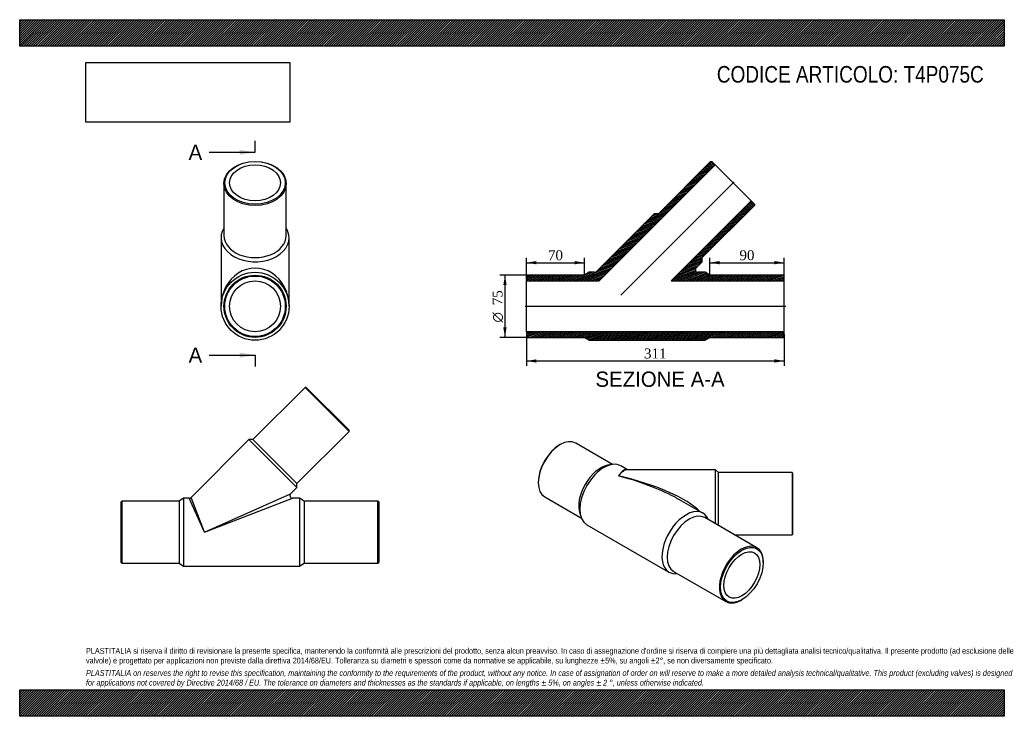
# Model space of a CAD drawing. Header units: millimetres. Extents: x 0 to 1188, y 0 to 840.
import ezdxf
from ezdxf.enums import TextEntityAlignment as Align
from ezdxf.lldxf.tags import DXFTag

# ---------------------------------------------------------------- set-up
doc = ezdxf.new("R2010")
doc.units = ezdxf.units.MM
doc.header["$LTSCALE"] = 4
for name, color, linetype in [('Default', 7, 'Continuous'), ('DV3_Default', 7, 'Continuous'), ('T4P075C', 7, 'Continuous')]:
    doc.layers.add(name, color=color, linetype=linetype)
doc.styles.add('SEACAD_Solid_Edge_ANSI', font='seans.ttf')
doc.styles.add('SEACAD_Solid_Edge_ANSI1_Symbols', font='semeca1.ttf')
doc.styles.add('SEACAD_Times_New_Roman', font='times.ttf')
tags = doc.linetypes.add('CENTER2', pattern=[28.575, 19.05, -3.175, 3.175, -3.175]).pattern_tags.tags
tags[10:11] = [DXFTag(74, 4), DXFTag(75, 0), DXFTag(340, '0'), DXFTag(46, 0.0), DXFTag(50, 0.0), DXFTag(44, 0.0), DXFTag(45, 0.0)]
tags[8:9] = [DXFTag(74, 4), DXFTag(75, 0), DXFTag(340, '0'), DXFTag(46, 0.0), DXFTag(50, 0.0), DXFTag(44, 0.0), DXFTag(45, 0.0)]
tags[6:7] = [DXFTag(74, 4), DXFTag(75, 0), DXFTag(340, '0'), DXFTag(46, 0.0), DXFTag(50, 0.0), DXFTag(44, 0.0), DXFTag(45, 0.0)]
tags[4:5] = [DXFTag(74, 4), DXFTag(75, 0), DXFTag(340, '0'), DXFTag(46, 0.0), DXFTag(50, 0.0), DXFTag(44, 0.0), DXFTag(45, 0.0)]
doc.dimstyles.new('ANSImm', dxfattribs={"dimtxt": 12, "dimasz": 12, "dimexe": 6, "dimexo": 0, "dimgap": 3, "dimtad": 1, "dimdsep": 46, "dimtxsty": 'SEACAD_Times_New_Roman', "dimblk1": '_SE_FILLED', "dimblk2": '_SE_FILLED', "dimsah": 1, "dimcen": 6, "dimazin": 0, "dimtfac": 0.85, "dimtdec": 3, "dimtofl": 0, "dimtmove": 0, "dimatfit": 3, "dimfxl": 1, "dimarcsym": 0})
picture_1 = doc.add_image_def('image1.jpg', size_in_pixel=(4302, 1260))

# ---------------------------------------------------------------- blocks, each defined once
blk = doc.blocks.new('SE')
at = {"layer": 'T4P075C', "color": 7, "linetype": 'Continuous'}
for p, q in [((344.4, 396.6), (281.5, 333.7)), ((397.4, 343.6), (344.4, 396.6)), ((345.8, 396.6), (344.4, 396.6)), ((345.8, 396.6), (397.4, 345)), ((397.4, 343.6), (397.4, 345)), ((276.5, 333.7), (206.7, 263.9)), ((276.5, 333.7), (334.5, 275.7)), ((281.5, 333.7), (276.5, 333.7)), ((281.5, 333.7), (334.5, 280.7)), ((334.5, 280.7), (397.4, 343.6)), ((326.9, 268.1), (334.5, 275.7)), ((334.5, 275.7), (334.5, 280.7)), ((197.8, 263), (192.3, 259.5)), ((197.8, 263), (197.8, 181)), ((204.6, 263), (197.8, 263)), ((222.8, 222), (204.6, 263)), ((222.8, 222), (206.7, 263.9)), ((222.8, 222), (326.9, 268.1)), ((222.8, 222), (329, 263)), ((337.8, 263), (329, 263)), ((337.8, 263), (337.8, 181)), ((343.3, 259.5), (337.8, 263)), ((123.3, 259.5), (122.3, 258.5)), ((122.3, 185.5), (122.3, 258.5)), ((123.3, 259.5), (123.3, 184.5)), ((192.3, 259.5), (123.3, 259.5)), ((192.3, 259.5), (192.3, 184.5)), ((343.3, 259.5), (343.3, 184.5)), ((432.3, 259.5), (343.3, 259.5)), ((432.3, 184.5), (432.3, 259.5)), ((433.3, 258.5), (432.3, 259.5)), ((433.3, 258.5), (433.3, 185.5)), ((122.3, 185.5), (123.3, 184.5)), ((123.3, 184.5), (192.3, 184.5)), ((192.3, 184.5), (197.8, 181)), ((197.8, 181), (337.8, 181)), ((337.8, 181), (343.3, 184.5)), ((343.3, 184.5), (432.3, 184.5)), ((432.3, 184.5), (433.3, 185.5))]:
    blk.add_line(p, q, dxfattribs=at)
for centre, start, end in [((204.6, 266), 270.844, 314.645), ((329, 266), 135.8133, 269.1892)]:
    blk.add_arc(centre, 3, start, end, dxfattribs=at)
blk = doc.blocks.new('SE1')
at = {"layer": 'T4P075C', "color": 7, "linetype": 'Continuous'}
for p, q in [((246.5, 642.5), (246.5, 579.6)), ((321.5, 579.6), (321.5, 642.5)), ((243, 577.1), (243, 494.4)), ((325, 494.4), (325, 577.1))]:
    blk.add_line(p, q, dxfattribs=at)
for radius in [41, 37.5, 36.5, 30.7]:
    blk.add_circle((284, 494.4), radius, dxfattribs=at)
for centre, major_axis in [((284, 642.5), (37.5, 0)), ((284, 643.2), (-36.5, 0)), ((284, 643.2), (-30.7, 0))]:
    blk.add_ellipse(centre, major_axis=major_axis, ratio=0.707107, dxfattribs=at)
for centre, major_axis, ratio, start_param, end_param in [((284, 577.1), (41, 0), 0.707107, 2.725398, 6.283185), ((284, 577.1), (41, 0), 0.707107, 0, 0.416194), ((284, 579.6), (-37.5, 0), 0.707107, 0, 3.141593), ((284, 494.4), (0, -46.1), 0.88896, 1.570796, 4.712389)]:
    blk.add_ellipse(centre, major_axis=major_axis, ratio=ratio, start_param=start_param, end_param=end_param, dxfattribs=at)
blk = doc.blocks.new('SE3')
at = {"color": 7, "linetype": 'Continuous', "style": 'SEACAD_Solid_Edge_ANSI'}
blk.add_text('A', height=18.4, dxfattribs=at).set_placement((203.8, 689.3), align=Align.TOP_LEFT)
blk = doc.blocks.new('SE4')
at = {"color": 7, "linetype": 'Continuous', "style": 'SEACAD_Solid_Edge_ANSI'}
blk.add_text('A', height=18.4, dxfattribs=at).set_placement((203.8, 444.7), align=Align.TOP_LEFT)
blk = doc.blocks.new('SEANNOT_GROUP')
at = {"linetype": 'Continuous'}
blk.add_hatch(color=7, dxfattribs=at).paths.add_polyline_path([(265.6, 677.1), (284, 680.1), (265.6, 683.2)])
at = {"color": 7, "linetype": 'Continuous'}
blk.add_lwpolyline([(228.8, 680.1), (284, 680.1)], dxfattribs=at)
blk = doc.blocks.new('SEANNOT_GROUP1')
at = {"linetype": 'Continuous'}
blk.add_hatch(color=7, dxfattribs=at).paths.add_polyline_path([(265.6, 432.4), (284, 435.5), (265.6, 438.6)])
at = {"color": 7, "linetype": 'Continuous'}
blk.add_lwpolyline([(228.8, 435.5), (284, 435.5)], dxfattribs=at)
blk = doc.blocks.new('SE2')
at = {"layer": 'Default', "color": 7, "linetype": 'CENTER2'}
for p, q in [((284, 680.1), (284, 693.9)), ((284, 435.5), (284, 421.7))]:
    blk.add_line(p, q, dxfattribs=at)
at = {"layer": 'Default', "color": 7, "linetype": 'CENTER2', "const_width": 0.0001}
blk.add_lwpolyline([(284, 680.1), (284, 435.5)], dxfattribs=at)
at = {"layer": 'Default'}
for name in ['SE3', 'SEANNOT_GROUP', 'SE4', 'SEANNOT_GROUP1']:
    blk.add_blockref(name, (0, 0), dxfattribs=at)
blk = doc.blocks.new('SE5')
at = {"layer": 'T4P075C', "linetype": 'Continuous'}
h = blk.add_hatch(dxfattribs=at)
h.set_pattern_fill('LINE', scale=0.472441, angle=200, style=0)
edge = h.paths.add_edge_path()
edge.add_line((687, 535.4), (681.5, 531.9))
edge.add_line((681.5, 531.9), (612.5, 531.9))
edge.add_line((612.5, 531.9), (611.5, 530.9))
edge.add_line((611.5, 530.9), (611.5, 525.1))
edge.add_line((611.5, 525.1), (699.2, 525.1))
edge.add_line((699.2, 525.1), (839.1, 664.9))
edge.add_line((839.1, 664.9), (835, 669))
edge.add_line((835, 669), (833.5, 669))
edge.add_line((833.5, 669), (770.6, 606.1))
edge.add_line((770.6, 606.1), (765.7, 606.1))
edge.add_line((765.7, 606.1), (695.8, 536.3))
edge.add_arc((693.7, 538.4), 3, 270, 315, ccw=False)
edge.add_line((693.7, 535.4), (687, 535.4))
h = blk.add_hatch(dxfattribs=at)
h.set_pattern_fill('LINE', scale=0.472441, angle=200, style=0)
edge = h.paths.add_edge_path()
edge.add_line((827, 535.4), (818.2, 535.4))
edge.add_arc((818.2, 538.4), 3, 135, 270, ccw=False)
edge.add_line((816, 540.5), (823.6, 548.1))
edge.add_line((823.6, 548.1), (823.6, 553.1))
edge.add_line((823.6, 553.1), (886.6, 616))
edge.add_line((886.6, 616), (886.6, 617.4))
edge.add_line((886.6, 617.4), (882.5, 621.5))
edge.add_line((882.5, 621.5), (786, 525.1))
edge.add_line((786, 525.1), (922.5, 525.1))
edge.add_line((922.5, 525.1), (922.5, 530.9))
edge.add_line((922.5, 530.9), (921.5, 531.9))
edge.add_line((921.5, 531.9), (832.5, 531.9))
edge.add_line((832.5, 531.9), (827, 535.4))
h = blk.add_hatch(dxfattribs=at)
h.set_pattern_fill('LINE', scale=0.472441, angle=200, style=0)
h.paths.add_polyline_path([(612.5, 456.9), (681.5, 456.9), (687, 453.4), (827, 453.4), (832.5, 456.9), (921.5, 456.9), (922.5, 457.9), (922.5, 463.7), (611.5, 463.7), (611.5, 457.9)])
at = {"layer": 'DV3_Default', "color": 7, "linetype": 'CENTER2'}
for p, q in [((725.5, 508), (862, 644.5)), ((609.7, 494.4), (924.2, 494.4))]:
    blk.add_line(p, q, dxfattribs=at)
at = {"layer": 'T4P075C', "color": 7, "linetype": 'Continuous'}
for p, q in [((833.5, 669), (770.6, 606.1)), ((833.5, 669), (835, 669)), ((839.1, 664.9), (835, 669)), ((699.2, 525.1), (839.1, 664.9)), ((882.5, 621.5), (839.1, 664.9)), ((882.5, 621.5), (786, 525.1)), ((886.6, 617.4), (882.5, 621.5)), ((765.7, 606.1), (695.8, 536.3)), ((770.6, 606.1), (765.7, 606.1)), ((823.6, 553.1), (886.6, 616)), ((886.6, 617.4), (886.6, 616)), ((816, 540.5), (823.6, 548.1)), ((823.6, 548.1), (823.6, 553.1)), ((687, 535.4), (681.5, 531.9)), ((693.7, 535.4), (687, 535.4)), ((827, 535.4), (818.2, 535.4)), ((832.5, 531.9), (827, 535.4)), ((611.5, 530.9), (612.5, 531.9)), ((611.5, 530.9), (611.5, 525.1)), ((611.5, 463.7), (611.5, 525.1)), ((611.5, 525.1), (699.2, 525.1)), ((681.5, 531.9), (612.5, 531.9)), ((786, 525.1), (922.5, 525.1)), ((921.5, 531.9), (832.5, 531.9)), ((921.5, 531.9), (922.5, 530.9)), ((922.5, 525.1), (922.5, 530.9)), ((922.5, 463.7), (922.5, 525.1)), ((611.5, 463.7), (611.5, 457.9)), ((922.5, 463.7), (611.5, 463.7)), ((922.5, 457.9), (922.5, 463.7)), ((612.5, 456.9), (611.5, 457.9)), ((612.5, 456.9), (681.5, 456.9)), ((681.5, 456.9), (687, 453.4)), ((687, 453.4), (827, 453.4)), ((827, 453.4), (832.5, 456.9)), ((832.5, 456.9), (921.5, 456.9)), ((922.5, 457.9), (921.5, 456.9))]:
    blk.add_line(p, q, dxfattribs=at)
for centre, start, end in [((693.7, 538.4), 270, 315), ((818.2, 538.4), 135, 270)]:
    blk.add_arc(centre, 3, start, end, dxfattribs=at)
blk = doc.blocks.new('SE6')
at = {"layer": 'T4P075C', "color": 7, "linetype": 'Continuous'}
for p, q in [((652.2, 327.6), (651.5, 327.2)), ((715.3, 303.8), (671, 329.4)), ((714, 303.6), (709.3, 302.7)), ((733.5, 297.3), (725.4, 302)), ((839.5, 297.3), (733.1, 297.3)), ((839.5, 232.1), (839.5, 297.3)), ((843, 293.8), (839.5, 297.3)), ((843, 230.1), (843, 293.8)), ((932, 293.8), (843, 293.8)), ((932, 293.8), (932, 218.8)), ((933, 292.8), (932, 293.8)), ((933, 219.8), (933, 292.8)), ((625.7, 282.5), (625.7, 281.6)), ((633.5, 264.5), (677.8, 238.8)), ((824.4, 244.9), (796.2, 261.2)), ((675.8, 244.7), (677.3, 240.2)), ((889.4, 203.3), (826.5, 239.6)), ((684.4, 231), (783.4, 173.9)), ((862.5, 218.8), (932, 218.8)), ((932, 218.8), (933, 219.8)), ((897.2, 185.3), (897.2, 186.1)), ((789, 174.7), (851.9, 138.3)), ((870.7, 140.2), (871.4, 140.6))]:
    blk.add_line(p, q, dxfattribs=at)
for centre, major_axis, ratio, start_param, end_param in [((652.2, 297), (-18.7, -32.5), 0.57735, 3.141593, 6.283185), ((651.5, 297.4), (18.2, 31.6), 0.57735, 0.785398, 2.356194), ((701, 268.8), (-18.7, -32.5), 0.57735, 3.608332, 5.816446), ((704.9, 266.5), (-20.5, -35.5), 0.57735, 3.141593, 6.283185), ((722.5, 256.3), (-10.4, -41.2), 0.298928, 3.097235, 3.84234), ((722.5, 256.3), (-11.9, -40.8), 0.337608, 3.240019, 3.855498), ((722.5, 256.3), (-105.9, 26.1), 0.298766, 3.592287, 4.785755), ((722.5, 256.3), (-103.7, 29.4), 0.299855, 4.092315, 4.797069), ((722.5, 256.3), (-103.7, 29.4), 0.299855, 4.011671, 4.092315), ((803.9, 209.4), (-20.5, -35.5), 0.57735, 2.725398, 6.283185), ((807.8, 207.1), (-18.7, -32.5), 0.57735, 3.141593, 6.283185), ((870.7, 170.8), (18.7, 32.5), 0.57735, 0, 3.926991), ((870.7, 170.8), (18.7, 32.5), 0.57735, 5.497787, 6.283185), ((803.9, 209.4), (-20.5, -35.5), 0.57735, 0, 0.416194)]:
    blk.add_ellipse(centre, major_axis=major_axis, ratio=ratio, start_param=start_param, end_param=end_param, dxfattribs=at)
for major_axis in [(-18.2, -31.6), (-15.3, -26.6)]:
    blk.add_ellipse((871.4, 170.4), major_axis=major_axis, ratio=0.57735, dxfattribs=at)
blk = doc.blocks.new('DMBLK36')
at = {"layer": 'Default', "linetype": 'Continuous'}
for points in [[(623.5, 426.5), (623.5, 430.5), (611.5, 428.5)], [(910.5, 426.5), (922.5, 428.5), (910.5, 430.5)]]:
    blk.add_hatch(color=7, dxfattribs=at).paths.add_polyline_path(points)
at = {"layer": 'Default', "color": 7, "linetype": 'Continuous'}
for p, q in [((611.5, 460.8), (611.5, 422.5)), ((922.5, 460.8), (922.5, 422.5)), ((611.5, 428.5), (922.5, 428.5))]:
    blk.add_line(p, q, dxfattribs=at)
at = {"layer": 'Default', "color": 7, "linetype": 'Continuous', "style": 'SEACAD_Times_New_Roman'}
blk.add_text('311', height=12, dxfattribs=at).set_placement((753.3, 443.5), align=Align.TOP_LEFT)
blk = doc.blocks.new('_SE_FILLED')
at = {"color": 0}
blk.add_line((0, 0), (-1, 0), dxfattribs=at)
blk.add_solid([(0, 0), (-1, -0.1665), (-1, 0.1665), (0, 0)], dxfattribs=at)
blk = doc.blocks.new('DMBLK37')
at = {"layer": 'Default', "linetype": 'Continuous'}
for points in [[(844.5, 549), (832.5, 547), (844.5, 545)], [(910.5, 549), (910.5, 545), (922.5, 547)]]:
    blk.add_hatch(color=7, dxfattribs=at).paths.add_polyline_path(points)
at = {"layer": 'Default', "color": 7, "linetype": 'Continuous'}
for p, q in [((832.5, 531.9), (832.5, 553)), ((832.5, 547), (922.5, 547)), ((922.5, 530.9), (922.5, 553))]:
    blk.add_line(p, q, dxfattribs=at)
at = {"layer": 'Default', "color": 7, "linetype": 'Continuous', "style": 'SEACAD_Times_New_Roman'}
blk.add_text('90', height=12, dxfattribs=at).set_placement((868.4, 562), align=Align.TOP_LEFT)
blk = doc.blocks.new('DMBLK38')
at = {"layer": 'Default', "linetype": 'Continuous'}
for points in [[(623.5, 549), (611.5, 547), (623.5, 545)], [(669.5, 549), (669.5, 545), (681.5, 547)]]:
    blk.add_hatch(color=7, dxfattribs=at).paths.add_polyline_path(points)
at = {"layer": 'Default', "color": 7, "linetype": 'Continuous'}
for p, q in [((611.5, 525.1), (611.5, 553)), ((611.5, 547), (681.5, 547)), ((681.5, 531.9), (681.5, 553))]:
    blk.add_line(p, q, dxfattribs=at)
at = {"layer": 'Default', "color": 7, "linetype": 'Continuous', "style": 'SEACAD_Times_New_Roman'}
blk.add_text('70', height=12, dxfattribs=at).set_placement((637.4, 562), align=Align.TOP_LEFT)
blk = doc.blocks.new('GDimGGroup')
at = {"layer": 'Default', "linetype": 'Continuous'}
for points in [[(583.5, 519.9), (587.5, 519.9), (585.5, 531.9)], [(583.5, 468.9), (585.5, 456.9), (587.5, 468.9)]]:
    blk.add_hatch(color=7, dxfattribs=at).paths.add_polyline_path(points)
at = {"layer": 'Default', "color": 7, "linetype": 'Continuous'}
for p, q in [((612.5, 531.9), (579.5, 531.9)), ((585.5, 531.9), (585.5, 456.9)), ((612.5, 456.9), (579.5, 456.9))]:
    blk.add_line(p, q, dxfattribs=at)
for s, style, p in [('75', 'SEACAD_Times_New_Roman', (570.5, 495.7)), ('O', 'SEACAD_Solid_Edge_ANSI1_Symbols', (570.5, 474.9))]:
    blk.add_text(s, height=12, rotation=90, dxfattribs=dict(at, style=style)).set_placement(p, align=Align.TOP_LEFT)

msp = doc.modelspace()

# ---------------------------------------------------------------- hatches: boundary and pattern name
at = {"layer": 'Default', "linetype": 'Continuous'}
h = msp.add_hatch(dxfattribs=at)
h.set_pattern_fill('LINE', scale=0.629921, angle=45, style=0)
h.paths.add_polyline_path([(1188, 808), (1188, 840), (0, 840), (0, 808)])
for points in [[(1188, 808), (1188, 840), (0, 840), (0, 808)], [(1188, 0), (1188, 32), (0, 32), (0, 0)]]:
    msp.add_hatch(color=7, dxfattribs=at).paths.add_polyline_path(points)
h = msp.add_hatch(dxfattribs=at)
h.set_pattern_fill('LINE', scale=0.629921, angle=45, style=0)
h.paths.add_polyline_path([(1188, 0), (1188, 32), (0, 32), (0, 0)])

# ---------------------------------------------------------------- linework, layer by layer
at = {"layer": 'Default', "color": 7, "linetype": 'Continuous'}
for p, q in [((0, 840), (1188, 840)), ((0, 808), (0, 840)), ((1188, 840), (1188, 808)), ((1188, 808), (0, 808)), ((0, 32), (1188, 32)), ((0, 0), (0, 32)), ((1188, 32), (1188, 0)), ((1188, 0), (0, 0))]:
    msp.add_line(p, q, dxfattribs=at)

# ---------------------------------------------------------------- block references
at = {"layer": 'Default'}
for name in ['SE2', 'SE1', 'SE5', 'GDimGGroup', 'SE', 'SE6']:
    msp.add_blockref(name, (0, 0), dxfattribs=at)

# ---------------------------------------------------------------- texts
at = {"layer": 'Default', "color": 7, "linetype": 'Continuous', "style": 'SEACAD_Solid_Edge_ANSI'}
msp.add_text('SEZIONE A-A', height=18.4, dxfattribs=at).set_placement((694.723, 415.703), align=Align.TOP_LEFT)
at = {"layer": 'Default', "attachment_point": 1}
for s, insert, char_height, width in [('{\\fArial Narrow|b0||i0||c0|p34;\\C7;\\H20.;\\W1.;CODICE ARTICOLO: T4P075C}', (841.145, 784.134), 20, 332.27914), ("{\\fArial Narrow|b0||i0||c0|p34;\\C7;\\H7.;\\W1.;PLASTITALIA si riserva il diritto di revisionare la presente specifica, mantenendo la conformità alle prescrizioni del prodotto, senza alcun preavviso. In caso di assegnazione d'ordine si riserva di compiere una più dettagliata analisi tecnico/qualitativa. Il presente prodotto (ad esclusione delle \\P}{\\fArial Narrow|b0||i0||c0|p34;\\C7;\\H7.;\\W1.;valvole) è progettato per applicazioni non previste dalla direttiva 2014/68/EU. Tolleranza su diametri e spessori come da normative se applicabile, su lunghezze ±5%, su angoli ±2°, se non diversamente specificato.\\P}{\\fArial Narrow|b0||i0||c0|p34;\\C7;\\H2.;\\W1.;   \\P}{\\fArial Narrow|b0||i1||c0|p34;\\C7;\\H7.;\\W1.;PLASTITALIA on reserves the right to revise this specification, maintaining the conformity to the requirements of the product, without any notice. In case of assignation of order on will reserve to make a more detailed analysis technical/qualitative. This product (excluding valves) is designed \\P}{\\fArial Narrow|b0||i1||c0|p34;\\C7;\\H7.;\\W1.;for applications not covered by Directive 2014/68 / EU. The tolerance on diameters and thicknesses as the standards if applicable, on lengths ± 5%, on angles ± 2 °, unless otherwise indicated.\\P}", (80, 82.409), 7, 1028)]:
    msp.add_mtext(s, dxfattribs=dict(at, insert=insert, char_height=char_height, width=width))

# ---------------------------------------------------------------- dimensions: what is measured, and where the dimension line sits
at = {"layer": 'Default', "color": 7, "linetype": 'Continuous'}
for base, p1, p2, picture, middle in [((681.45, 546.982), (611.45, 525.106), (681.45, 531.906), 'DMBLK38', (646.45, 546.982)), ((922.45, 546.982), (832.45, 531.906), (922.45, 530.906), 'DMBLK37', (877.45, 546.982))]:
    dim = msp.add_linear_dim(base=base, p1=p1, p2=p2, text='\\A1;<>', dimstyle='ANSImm', dxfattribs=at)
    dim.commit()
    dim.dimension.update_dxf_attribs({"geometry": picture, "text_midpoint": middle, "dimtype": 160})
dim = msp.add_linear_dim(base=(611.45, 428.458), p1=(611.45, 460.806), p2=(922.45, 460.806), angle=0, text='\\A1;<>', dimstyle='ANSImm', dxfattribs=at)
dim.commit()
dim.dimension.update_dxf_attribs({"geometry": 'DMBLK36', "text_midpoint": (766.95, 428.458), "dimtype": 161})

# ---------------------------------------------------------------- pictures from other files: only their frames are drawn
image = msp.add_image(picture_1, insert=(80, 716.413), size_in_units=(245.829, 72))
image.dxf.flags = 7

doc.saveas('drawing.dxf')
